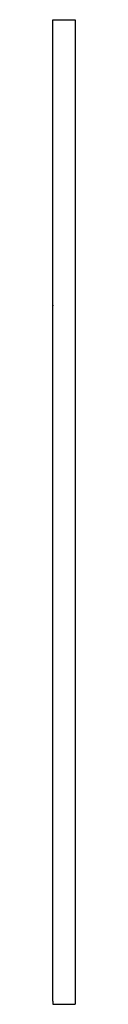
# Model space of a CAD drawing. Extents: x 0 to 2.2, y -69.7 to 28.5.
import ezdxf

# ---------------------------------------------------------------- set-up
doc = ezdxf.new("R2010")
doc.units = 0
doc.linetypes.add('DOT', pattern=[1.292105, 0, -0.646053, 0, -0.646053])
doc.layers.get('0').update_dxf_attribs({"linetype": 'CONTINUOUS'})
doc.layers.add('1', color=7, linetype='CONTINUOUS')

msp = doc.modelspace()

# ---------------------------------------------------------------- linework, layer by layer
at = {"color": 7}
for p, q in [((0, 28.165), (0, 28.494)), ((0, 28.494), (2.2, 28.494)), ((0, 15.094), (0, 28.165)), ((0, 14.765), (0, 15.094)), ((0, 1.694), (0, 14.765)), ((0, 1.365), (0, 1.694)), ((0, 0), (0, 1.365)), ((0, -10.239), (0, 0)), ((0, -10.543), (0, -10.239)), ((0, -11.459), (0, -10.543)), ((0, -12.016), (0, -11.459)), ((0, -12.031), (0, -12.016)), ((0, -17.495), (0, -12.031)), ((0, -18.053), (0, -17.495)), ((0, -18.968), (0, -18.053)), ((0, -19.272), (0, -18.968)), ((0, -30.877), (0, -19.272)), ((0, -31.206), (0, -30.877)), ((0, -58.006), (0, -31.206)), ((0, -69.377), (0, -58.006)), ((0, -69.377), (0, -69.706)), ((0, -69.706), (2.2, -69.706))]:
    msp.add_line(p, q, dxfattribs=at)
at = {"layer": '1', "color": 7}
for p, q in [((2.2, 28.494), (2.2, -69.706)), ((0, -69.377), (0, -58.006))]:
    msp.add_line(p, q, dxfattribs=at)
at = {"layer": '1', "color": 7, "linetype": 'DOT'}
msp.add_point((0, 0), dxfattribs=at)

doc.saveas('drawing.dxf')
